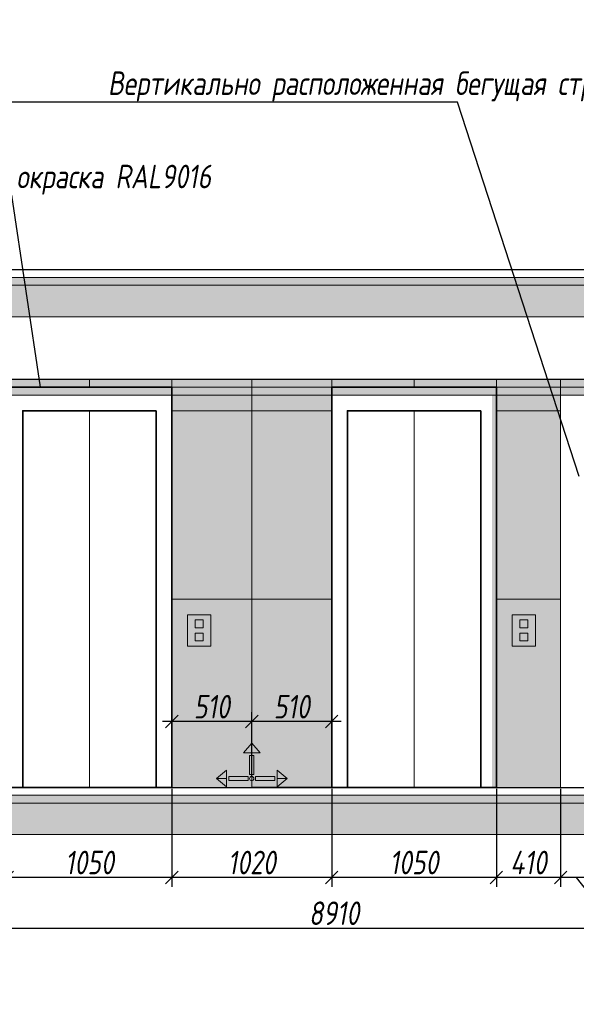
# Model space of a CAD drawing. Header units: millimetres. Extents: x -521669 to 178656, y -69521 to 433382.
# Tile 99 of 256: x -379235 to -375685, y 422559 to 428835. Entities that reach past the tile are written whole.
import ezdxf
from ezdxf import colors
from ezdxf.entities.mleader import LeaderData, LeaderLine
from ezdxf.math import Vec2, Vec3

# ---------------------------------------------------------------- set-up
doc = ezdxf.new("R2010")
doc.units = ezdxf.units.MM
doc.linetypes.add('DASHDOT', pattern=[25.4, 12.7, -6.35, 0, -6.35])
doc.layers.get('Defpoints').update_dxf_attribs({"color": 31})
for name, color, linetype, lineweight in [('A-DETL-GENF', 7, 'Continuous', 5), ('dim_razv', 93, 'DASHDOT', 9), ('Отделка стен', 253, 'Continuous', 0)]:
    doc.layers.add(name, color=color, linetype=linetype, lineweight=lineweight)
doc.layers.add('pol', color=7, linetype='Continuous', lineweight=15, true_color=0x738991)
doc.styles.add('fl_iso paper', font='isocpeur.ttf', dxfattribs={"width": 0.8, "oblique": 10})
doc.styles.add('In tre', font='isocpeur.ttf', dxfattribs={"width": 0.8, "oblique": 10})
doc.dimstyles.new('In tre 1_50', dxfattribs={"dimtxt": 150, "dimasz": 80, "dimexe": 60, "dimexo": 10, "dimgap": 20, "dimtad": 1, "dimdec": 0, "dimrnd": 5, "dimzin": 0, "dimdsep": 46, "dimtxsty": 'fl_iso paper', "dimblk": 'OBLIQUE', "dimcen": 0, "dimdle": 60, "dimadec": 0, "dimazin": 0, "dimtfac": 1, "dimtdec": 0, "dimtofl": 0, "dimtmove": 1, "dimatfit": 1, "dimfxl": 40, "dimtolj": 1, "dimtzin": 0, "dimarcsym": 1})

# ---------------------------------------------------------------- blocks, each defined once
blk = doc.blocks.new('*U12267')
at = {"layer": 'A-DETL-GENF'}
h = blk.add_hatch(dxfattribs=at)
h.set_pattern_fill('ANSI35', color=256, scale=10, style=0)
h.set_pattern_definition([(45, (23110.45, 2e-10), (-44.90128, 44.90128), []), (45, (23155.35, 2e-10), (-44.90128, 44.90128), [79.375, -15.875, 0, -15.875])])
h.paths.add_polyline_path([(0, -100), (23530.9, -100), (23530.9, -50), (0, -50)])
h = blk.add_hatch(dxfattribs=at)
h.set_pattern_fill('ANSI35', color=256, scale=20, style=0)
h.set_pattern_definition([(45, (23110.45, 2e-10), (-89.80256, 89.80256), []), (45, (23200.25, 2e-10), (-89.80256, 89.80256), [158.75, -31.75, 0, -31.75])])
h.paths.add_polyline_path([(0, -300), (23530.9, -300), (23530.9, -100), (0, -100)])
at = {"lineweight": 13}
blk.add_lwpolyline([(0, -50), (23530.9, -50), (23530.9, 0), (0, 0)], close=True, dxfattribs=at)
at = {"lineweight": 30}
blk.add_lwpolyline([(0, 0), (23530.9, 0)], dxfattribs=at)
at = {"layer": 'A-DETL-GENF'}
for points in [[(0, -100), (23530.9, -100), (23530.9, -50), (0, -50)], [(0, -300), (23530.9, -300), (23530.9, -100), (0, -100)]]:
    blk.add_lwpolyline(points, close=True, dxfattribs=at)
blk = doc.blocks.new('_Oblique')
at = {"color": 0, "linetype": 'ByBlock', "lineweight": -2}
blk.add_line((-0.5, -0.5), (0.5, 0.5), dxfattribs=at)
blk = doc.blocks.new('*D12370')
at = {"layer": 'Defpoints', "color": 0, "linetype": 'ByBlock', "transparency": 16777216}
for p in [(-375784.8, 423941.6), (-375584.8, 423941.6), (-375784.8, 423367.4)]:
    blk.add_point(p, dxfattribs=at)
at = {"layer": 'dim_razv', "color": 0, "linetype": 'ByBlock', "lineweight": -2, "transparency": 16777216}
for p, q in [((-375784.8, 423931.6), (-375784.8, 423307.4)), ((-375584.8, 423931.6), (-375584.8, 423307.4)), ((-375784.8, 423367.4), (-375864.8, 423367.4)), ((-375584.8, 423367.4), (-375784.8, 423367.4)), ((-375684.8, 423367.4), (-375514.1, 423147.4)), ((-375584.8, 423367.4), (-375504.8, 423367.4)), ((-375514.1, 423147.4), (-375219.6, 423147.4))]:
    blk.add_line(p, q, dxfattribs=at)
at = {"layer": 'dim_razv', "color": 0, "linetype": 'ByBlock', "lineweight": -2, "transparency": 16777216, "xscale": 80, "yscale": 80, "zscale": 80}
blk.add_blockref('_Oblique', (-375784.8, 423367.4), dxfattribs=at)
at = {"layer": 'dim_razv', "color": 0, "linetype": 'ByBlock', "lineweight": -2, "transparency": 16777216, "xscale": 80, "yscale": 80, "zscale": 80, "rotation": 180}
blk.add_blockref('_Oblique', (-375584.8, 423367.4), dxfattribs=at)
at = {"layer": 'dim_razv', "color": 0, "linetype": 'ByBlock', "transparency": 16777216, "insert": (-375366.8, 423242.4), "char_height": 150, "attachment_point": 5, "style": 'fl_iso paper'}
blk.add_mtext('\\A1;200', dxfattribs=at)
blk = doc.blocks.new('*D12371')
at = {"layer": 'Defpoints', "color": 0, "linetype": 'ByBlock', "transparency": 16777216}
for p in [(-376194.8, 423941.6), (-375784.8, 423941.6), (-376194.8, 423367.4)]:
    blk.add_point(p, dxfattribs=at)
at = {"layer": 'dim_razv', "color": 0, "linetype": 'ByBlock', "lineweight": -2, "transparency": 16777216}
for p, q in [((-376194.8, 423931.6), (-376194.8, 423307.4)), ((-375784.8, 423931.6), (-375784.8, 423307.4)), ((-375724.8, 423367.4), (-376254.8, 423367.4))]:
    blk.add_line(p, q, dxfattribs=at)
at = {"layer": 'dim_razv', "color": 0, "linetype": 'ByBlock', "lineweight": -2, "transparency": 16777216, "xscale": 80, "yscale": 80, "zscale": 80, "rotation": 180}
blk.add_blockref('_Oblique', (-376194.8, 423367.4), dxfattribs=at)
at = {"layer": 'dim_razv', "color": 0, "linetype": 'ByBlock', "lineweight": -2, "transparency": 16777216, "xscale": 80, "yscale": 80, "zscale": 80}
blk.add_blockref('_Oblique', (-375784.8, 423367.4), dxfattribs=at)
at = {"layer": 'dim_razv', "color": 0, "linetype": 'ByBlock', "transparency": 16777216, "insert": (-375989.8, 423462.4), "char_height": 150, "attachment_point": 5, "style": 'fl_iso paper'}
blk.add_mtext('\\A1;410', dxfattribs=at)
blk = doc.blocks.new('*D12372')
at = {"layer": 'Defpoints', "color": 0, "linetype": 'ByBlock', "transparency": 16777216}
for p in [(-377244.8, 423941.6), (-376194.8, 423941.6), (-377244.8, 423367.4)]:
    blk.add_point(p, dxfattribs=at)
at = {"layer": 'dim_razv', "color": 0, "linetype": 'ByBlock', "lineweight": -2, "transparency": 16777216}
for p, q in [((-377244.8, 423931.6), (-377244.8, 423307.4)), ((-376194.8, 423931.6), (-376194.8, 423307.4)), ((-376134.8, 423367.4), (-377304.8, 423367.4))]:
    blk.add_line(p, q, dxfattribs=at)
at = {"layer": 'dim_razv', "color": 0, "linetype": 'ByBlock', "lineweight": -2, "transparency": 16777216, "xscale": 80, "yscale": 80, "zscale": 80, "rotation": 180}
blk.add_blockref('_Oblique', (-377244.8, 423367.4), dxfattribs=at)
at = {"layer": 'dim_razv', "color": 0, "linetype": 'ByBlock', "lineweight": -2, "transparency": 16777216, "xscale": 80, "yscale": 80, "zscale": 80}
blk.add_blockref('_Oblique', (-376194.8, 423367.4), dxfattribs=at)
at = {"layer": 'dim_razv', "color": 0, "linetype": 'ByBlock', "transparency": 16777216, "insert": (-376719.8, 423462.4), "char_height": 150, "attachment_point": 5, "style": 'fl_iso paper'}
blk.add_mtext('\\A1;1050', dxfattribs=at)
blk = doc.blocks.new('*D12373')
at = {"layer": 'Defpoints', "color": 0, "linetype": 'ByBlock', "transparency": 16777216}
for p in [(-378264.8, 423941.6), (-377244.8, 423941.6), (-378264.8, 423367.4)]:
    blk.add_point(p, dxfattribs=at)
at = {"layer": 'dim_razv', "color": 0, "linetype": 'ByBlock', "lineweight": -2, "transparency": 16777216}
for p, q in [((-378264.8, 423931.6), (-378264.8, 423307.4)), ((-377244.8, 423931.6), (-377244.8, 423307.4)), ((-377184.8, 423367.4), (-378324.8, 423367.4))]:
    blk.add_line(p, q, dxfattribs=at)
at = {"layer": 'dim_razv', "color": 0, "linetype": 'ByBlock', "lineweight": -2, "transparency": 16777216, "xscale": 80, "yscale": 80, "zscale": 80, "rotation": 180}
blk.add_blockref('_Oblique', (-378264.8, 423367.4), dxfattribs=at)
at = {"layer": 'dim_razv', "color": 0, "linetype": 'ByBlock', "lineweight": -2, "transparency": 16777216, "xscale": 80, "yscale": 80, "zscale": 80}
blk.add_blockref('_Oblique', (-377244.8, 423367.4), dxfattribs=at)
at = {"layer": 'dim_razv', "color": 0, "linetype": 'ByBlock', "transparency": 16777216, "insert": (-377754.8, 423462.4), "char_height": 150, "attachment_point": 5, "style": 'fl_iso paper'}
blk.add_mtext('\\A1;1020', dxfattribs=at)
blk = doc.blocks.new('*D12374')
at = {"layer": 'Defpoints', "color": 0, "linetype": 'ByBlock', "transparency": 16777216}
for p in [(-379314.8, 423941.6), (-378264.8, 423941.6), (-379314.8, 423367.4)]:
    blk.add_point(p, dxfattribs=at)
at = {"layer": 'dim_razv', "color": 0, "linetype": 'ByBlock', "lineweight": -2, "transparency": 16777216}
for p, q in [((-379314.8, 423931.6), (-379314.8, 423307.4)), ((-378264.8, 423931.6), (-378264.8, 423307.4)), ((-378204.8, 423367.4), (-379374.8, 423367.4))]:
    blk.add_line(p, q, dxfattribs=at)
at = {"layer": 'dim_razv', "color": 0, "linetype": 'ByBlock', "lineweight": -2, "transparency": 16777216, "xscale": 80, "yscale": 80, "zscale": 80, "rotation": 180}
blk.add_blockref('_Oblique', (-379314.8, 423367.4), dxfattribs=at)
at = {"layer": 'dim_razv', "color": 0, "linetype": 'ByBlock', "lineweight": -2, "transparency": 16777216, "xscale": 80, "yscale": 80, "zscale": 80}
blk.add_blockref('_Oblique', (-378264.8, 423367.4), dxfattribs=at)
at = {"layer": 'dim_razv', "color": 0, "linetype": 'ByBlock', "transparency": 16777216, "insert": (-378789.8, 423462.4), "char_height": 150, "attachment_point": 5, "style": 'fl_iso paper'}
blk.add_mtext('\\A1;1050', dxfattribs=at)
blk = doc.blocks.new('1')
at = {"layer": 'pol', "linetype": 'ByBlock'}
h = blk.add_hatch(color=1, dxfattribs=at)
h.paths.add_polyline_path([(35776.4, 73135.4), (35803.1, 73135.4), (35803.1, 73259), (35776.4, 73259)])
h.paths.add_polyline_path([(35789.8, 73274.6), (35843.2, 73274.6), (35789.8, 73338.2)])
h.paths.add_polyline_path([(35789.8, 73274.6), (35736.3, 73274.6), (35789.8, 73338.2)])
edge = h.paths.add_edge_path()
edge.add_arc((35789.8, 73110.5), 13.4, 0, 360)
h = blk.add_hatch(color=1, dxfattribs=at)
h.paths.add_polyline_path([(35813.3, 73097.1), (35813.3, 73123.9), (35936.9, 73123.9), (35936.9, 73097.1)])
h.paths.add_polyline_path([(35952.5, 73110.5), (35952.5, 73164), (36016.1, 73110.5)])
h.paths.add_polyline_path([(35952.5, 73110.5), (35952.5, 73057), (36016.1, 73110.5)])
at = {"layer": 'pol', "color": 1, "linetype": 'ByBlock'}
for points in [[(35789.8, 73274.6), (35736.3, 73274.6), (35789.8, 73338.2), (35789.8, 73274.6)], [(35789.8, 73274.6), (35843.2, 73274.6), (35789.8, 73338.2), (35789.8, 73274.6)], [(35952.5, 73110.5), (35952.5, 73164), (36016.1, 73110.5), (35952.5, 73110.5)], [(35952.5, 73110.5), (35952.5, 73057), (36016.1, 73110.5), (35952.5, 73110.5)]]:
    blk.add_lwpolyline(points, dxfattribs=at)
for points in [[(35776.4, 73135.4), (35803.1, 73135.4), (35803.1, 73259), (35776.4, 73259)], [(35813.3, 73097.1), (35813.3, 73123.9), (35936.9, 73123.9), (35936.9, 73097.1)]]:
    blk.add_lwpolyline(points, close=True, dxfattribs=at)
blk.add_circle((35789.8, 73110.5), 13.4, dxfattribs=at)
blk = doc.blocks.new('*D12375')
at = {"color": 0, "lineweight": -2, "transparency": 16777216}
for p, q in [((-377754.8, 424007.7), (-377754.8, 424420.7)), ((-377244.8, 423951.7), (-377244.8, 424420.7)), ((-377184.8, 424360.7), (-377814.8, 424360.7))]:
    blk.add_line(p, q, dxfattribs=at)
at = {"layer": 'Defpoints', "color": 0, "transparency": 16777216}
for p in [(-377754.8, 424360.7), (-377754.8, 423997.7), (-377244.8, 423941.7)]:
    blk.add_point(p, dxfattribs=at)
at = {"color": 0, "lineweight": -2, "transparency": 16777216, "xscale": 80, "yscale": 80, "zscale": 80, "rotation": 180}
blk.add_blockref('_Oblique', (-377754.8, 424360.7), dxfattribs=at)
at = {"color": 0, "lineweight": -2, "transparency": 16777216, "xscale": 80, "yscale": 80, "zscale": 80}
blk.add_blockref('_Oblique', (-377244.8, 424360.7), dxfattribs=at)
at = {"color": 0, "transparency": 16777216, "insert": (-377499.8, 424455.7), "char_height": 150, "attachment_point": 5, "style": 'fl_iso paper'}
blk.add_mtext('\\A1;510', dxfattribs=at)
blk = doc.blocks.new('*D12376')
at = {"color": 0, "lineweight": -2, "transparency": 16777216}
for p, q in [((-378264.8, 423951.7), (-378264.8, 424420.7)), ((-377754.8, 424007.7), (-377754.8, 424420.7)), ((-377694.8, 424360.7), (-378324.8, 424360.7))]:
    blk.add_line(p, q, dxfattribs=at)
at = {"layer": 'Defpoints', "color": 0, "transparency": 16777216}
for p in [(-378264.8, 424360.7), (-377754.8, 423997.7), (-378264.8, 423941.7)]:
    blk.add_point(p, dxfattribs=at)
at = {"color": 0, "lineweight": -2, "transparency": 16777216, "xscale": 80, "yscale": 80, "zscale": 80, "rotation": 180}
blk.add_blockref('_Oblique', (-378264.8, 424360.7), dxfattribs=at)
at = {"color": 0, "lineweight": -2, "transparency": 16777216, "xscale": 80, "yscale": 80, "zscale": 80}
blk.add_blockref('_Oblique', (-377754.8, 424360.7), dxfattribs=at)
at = {"color": 0, "transparency": 16777216, "insert": (-378009.8, 424455.7), "char_height": 150, "attachment_point": 5, "style": 'fl_iso paper'}
blk.add_mtext('\\A1;510', dxfattribs=at)
blk = doc.blocks.new('*D12393')
at = {"layer": 'Defpoints', "color": 0, "linetype": 'ByBlock', "transparency": 16777216}
for p in [(-381684.8, 424624.8), (-372774.8, 424040.5), (-372774.8, 423044.1)]:
    blk.add_point(p, dxfattribs=at)
at = {"layer": 'dim_razv', "color": 0, "linetype": 'ByBlock', "lineweight": -2, "transparency": 16777216}
for p, q in [((-381684.8, 424614.8), (-381684.8, 422984.1)), ((-372774.8, 424030.5), (-372774.8, 422984.1)), ((-381744.8, 423044.1), (-372714.8, 423044.1))]:
    blk.add_line(p, q, dxfattribs=at)
at = {"layer": 'dim_razv', "color": 0, "linetype": 'ByBlock', "lineweight": -2, "transparency": 16777216, "xscale": 80, "yscale": 80, "zscale": 80, "rotation": 180}
blk.add_blockref('_Oblique', (-381684.8, 423044.1), dxfattribs=at)
at = {"layer": 'dim_razv', "color": 0, "linetype": 'ByBlock', "lineweight": -2, "transparency": 16777216, "xscale": 80, "yscale": 80, "zscale": 80}
blk.add_blockref('_Oblique', (-372774.8, 423044.1), dxfattribs=at)
at = {"layer": 'dim_razv', "color": 0, "linetype": 'ByBlock', "transparency": 16777216, "insert": (-377229.8, 423139.1), "char_height": 150, "attachment_point": 5, "style": 'fl_iso paper'}
blk.add_mtext('\\A1;8910', dxfattribs=at)
blk = doc.blocks.new('*U11984')
at = {"layer": 'dim_razv', "true_color": 0xffffff, "transparency": 33554559}
h = blk.add_hatch(color=7, dxfattribs=at)
h.dxf.hatch_style = 1
h.paths.add_polyline_path([(0, 0), (8710, 0), (8710, 50), (0, 50)])
at = {"lineweight": 20, "transparency": 33554559}
blk.add_lwpolyline([(0, 0), (8710, 0), (8710, 50), (0, 50)], close=True, dxfattribs=at)

msp = doc.modelspace()

# ---------------------------------------------------------------- hatches: boundary and pattern name
at = {"layer": 'dim_razv', "true_color": 0xeceae4, "transparency": 33554687}
h = msp.add_hatch(dxfattribs=at)
h.set_pattern_fill('AR-SAND', color=254, scale=3, angle=315)
h.set_pattern_definition([(352.5, (121132.77, 453235.05), (100.426047, 107.214405), [0, -115.824, 0, -129.54, 0, -123.825]), (322.5, (121132.77, 453235.05), (247.419855, 56.70328), [0, -62.484, 0, -104.394, 0, -40.005]), (282.5, (121066.5, 453301.32), (168.099694, -167.489948), [0, -38.1, 0, -137.16, 0, -179.07]), (272.5, (121066.5, 453301.32), (209.265234, -114.68433), [0, -19.05, 0, -89.916, 0, -102.87])])
h.paths.add_polyline_path([(-358944.791504, 426541.587614), (-381684.791504, 426541.587614), (-381684.791504, 423941.587614), (-358944.791504, 423941.587614)])
h.paths.add_polyline_path([(-378264.791504, 426491.587614), (-379314.791504, 426491.587614), (-379314.791504, 423941.587614), (-378264.791504, 423941.587614)], flags=16)
h.paths.add_polyline_path([(-376222.389053, 426491.587614), (-377244.791504, 426491.587614), (-377244.791504, 423941.587614), (-376222.389053, 423941.587614)], flags=16)
h.paths.add_polyline_path([(-374124.791504, 426491.587614), (-375174.791504, 426491.587614), (-375174.791504, 423941.587614), (-374124.791504, 423941.587614)], flags=16)
h.paths.add_polyline_path([(-375584.791504, 426441.587614), (-375584.791504, 423941.587614), (-375784.791504, 423941.587614), (-375784.791504, 426441.587614)], flags=16)
h.paths.add_polyline_path([(-367834.791504, 426491.587614), (-366432.791504, 426491.587614), (-366432.791504, 423941.587614), (-367834.791504, 423941.587614)], flags=16)
h.paths.add_polyline_path([(-366432.791504, 426429.087614), (-364934.20954, 426441.587614), (-364934.20954, 423941.587614), (-366432.791504, 423954.087614)])
h.paths.add_polyline_path([(-364934.20954, 426465.009341), (-363534.791504, 426491.587614), (-363534.791504, 423941.587614), (-364934.20954, 423918.165888)])
h.paths.add_polyline_path([(-372524.791504, 423941.587614), (-372524.791504, 426121.587614), (-370564.791504, 426121.587614), (-370564.791504, 423941.587614)], flags=17)
h.paths.add_polyline_path([(-361154.791504, 423941.587614), (-361154.791504, 426121.587614), (-359194.791504, 426121.587614), (-359194.791504, 423941.587614)], flags=17)

# ---------------------------------------------------------------- linework, layer by layer
msp.add_lwpolyline([(-358944.791504, 426541.587614), (-381684.791504, 426541.587614), (-381684.791504, 423941.587614), (-358944.791504, 423941.587614)], close=True)
at = {"lineweight": 35}
for points in [[(-378264.791504, 426491.587614), (-379314.791504, 426491.587614), (-379314.791504, 423941.587614), (-378264.791504, 423941.587614)], [(-376194.791504, 426491.587614), (-377244.791504, 426491.587614), (-377244.791504, 423941.587614), (-376194.791504, 423941.587614)], [(-378364.791504, 426341.587614), (-379214.791504, 426341.587614), (-379214.791504, 423941.587614), (-378364.791504, 423941.587614)], [(-376294.791504, 426341.587614), (-377144.791504, 426341.587614), (-377144.791504, 423941.587614), (-376294.791504, 423941.587614)]]:
    msp.add_lwpolyline(points, close=True, dxfattribs=at)
at = {"lineweight": 13}
for points in [[(-378789.791504, 426341.587614), (-378789.791504, 423941.587614)], [(-376719.791504, 426341.587614), (-376719.791504, 423941.587614)]]:
    msp.add_lwpolyline(points, dxfattribs=at)
for points in [[(-378164.791504, 425041.587614), (-378014.791504, 425041.587614), (-378014.791504, 424841.587614), (-378164.791504, 424841.587614)], [(-376094.791504, 425041.587614), (-375944.791504, 425041.587614), (-375944.791504, 424841.587614), (-376094.791504, 424841.587614)], [(-378114.791504, 425008.716552), (-378064.791504, 425008.716552), (-378064.791504, 424958.716552), (-378114.791504, 424958.716552)], [(-376044.791504, 425008.716552), (-375994.791504, 425008.716552), (-375994.791504, 424958.716552), (-376044.791504, 424958.716552)], [(-378114.791504, 424874.458677), (-378064.791504, 424874.458677), (-378064.791504, 424924.458677), (-378114.791504, 424924.458677)], [(-376044.791504, 424874.458677), (-375994.791504, 424874.458677), (-375994.791504, 424924.458677), (-376044.791504, 424924.458677)]]:
    msp.add_lwpolyline(points, close=True, dxfattribs=at)
at = {"layer": 'dim_razv', "color": 0, "linetype": 'ByBlock'}
msp.add_lwpolyline([(-375584.791504, 426441.587614), (-375584.791504, 423941.587614), (-375784.791504, 423941.587614), (-375784.791504, 426441.587614)], close=True, dxfattribs=at)
at = {"layer": 'Отделка стен', "transparency": 33554687}
for points in [[(-379314.791504, 426541.587614), (-379314.791504, 426491.587614), (-378789.791504, 426491.587614), (-378789.791504, 426541.587614)], [(-378789.791504, 426541.587614), (-378789.791504, 426491.587614), (-378264.791504, 426491.587614), (-378264.791504, 426541.587614)], [(-378264.791504, 426541.665654), (-378264.791504, 426341.587614), (-377754.791504, 426341.587614), (-377754.791504, 426541.665654)], [(-377754.791504, 426541.665654), (-377754.791504, 426341.587614), (-377244.791504, 426341.587614), (-377244.791504, 426541.665654)], [(-377244.791504, 426541.587614), (-377244.791504, 426491.587614), (-376719.791504, 426491.587614), (-376719.791504, 426541.587614)], [(-376719.791504, 426541.587614), (-376719.791504, 426491.587614), (-376194.791504, 426491.587614), (-376194.791504, 426541.587614)], [(-376194.791504, 426541.665654), (-376194.791504, 426341.587614), (-375784.791504, 426341.548595), (-375784.791504, 426541.626634)], [(-377244.791504, 426491.644591), (-377244.791504, 426341.644591), (-377754.791504, 426341.644591), (-377754.791504, 426491.644591)], [(-377754.791504, 426491.644591), (-377754.791504, 426341.644591), (-377244.791504, 426341.644591), (-377244.791504, 426491.644591)], [(-377754.791504, 426491.644591), (-377754.791504, 426341.644591), (-377244.791504, 426341.644591), (-377244.791504, 426491.644591)], [(-377754.791504, 426491.644591), (-377754.791504, 426341.644591), (-377244.791504, 426341.644591), (-377244.791504, 426491.644591)], [(-378264.791504, 426341.587614), (-378264.791504, 425141.587614), (-377754.791504, 425141.587614), (-377754.791504, 426341.587614)], [(-377244.791504, 426341.644591), (-377244.791504, 425141.644591), (-377754.791504, 425141.644591), (-377754.791504, 426341.644591)], [(-377754.791504, 426341.644591), (-377754.791504, 425141.644591), (-377244.791504, 425141.644591), (-377244.791504, 426341.644591)], [(-377754.791504, 426341.644591), (-377754.791504, 425141.644591), (-377244.791504, 425141.644591), (-377244.791504, 426341.644591)], [(-377754.791504, 426341.644591), (-377754.791504, 425141.644591), (-377244.791504, 425141.644591), (-377244.791504, 426341.644591)], [(-377754.791504, 426341.587614), (-377754.791504, 425141.587614), (-377244.791504, 425141.587614), (-377244.791504, 426341.587614)], [(-376194.791504, 426341.587614), (-376194.791504, 425141.587614), (-375784.791504, 425141.587614), (-375784.791504, 426341.587614)], [(-378264.791504, 425141.587614), (-378264.791504, 423941.587614), (-377754.791504, 423941.587614), (-377754.791504, 425141.587614)], [(-377244.791504, 425141.644591), (-377244.791504, 423941.644591), (-377754.791504, 423941.644591), (-377754.791504, 425141.644591)], [(-377754.791504, 425141.644591), (-377754.791504, 423941.644591), (-377244.791504, 423941.644591), (-377244.791504, 425141.644591)], [(-377754.791504, 425141.644591), (-377754.791504, 423941.644591), (-377244.791504, 423941.644591), (-377244.791504, 425141.644591)], [(-377754.791504, 425141.644591), (-377754.791504, 423941.644591), (-377244.791504, 423941.644591), (-377244.791504, 425141.644591)], [(-377754.791504, 425141.587614), (-377754.791504, 423941.587614), (-377244.791504, 423941.587614), (-377244.791504, 425141.587614)], [(-376194.791504, 425141.587614), (-376194.791504, 423941.587614), (-375784.791504, 423941.587614), (-375784.791504, 425141.587614)]]:
    msp.add_lwpolyline(points, close=True, dxfattribs=at)

# ---------------------------------------------------------------- block references
for name, p in [('*U12267', (-382105.239244, 427241.587614)), ('*U11984', (-381584.791504, 426441.587614)), ('*U12267', (-382105.239244, 423941.587614))]:
    msp.add_blockref(name, p)
at = {"linetype": 'ByBlock', "yscale": 0.9938708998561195, "zscale": 0.9938708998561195}
for p, xscale in [((-342184.39608, 351335.333634), -0.9938708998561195), ((-413325.186927, 351335.333634), 0.9938708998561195)]:
    msp.add_blockref('1', p, dxfattribs=dict(at, xscale=xscale))

# ---------------------------------------------------------------- dimensions: what is measured, and where the dimension line sits
for base, p1, p2, picture, middle in [((-378264.791504, 424360.662983), (-377754.791504, 423997.743314), (-378264.791504, 423941.665654), '*D12376', (-378009.791504, 424455.662983)), ((-377754.791504, 424360.662983), (-377244.791504, 423941.665654), (-377754.791504, 423997.743314), '*D12375', (-377499.791504, 424455.662983))]:
    dim = msp.add_linear_dim(base=base, p1=p1, p2=p2, angle=180, dimstyle='In tre 1_50')
    dim.commit()
    dim.dimension.update_dxf_attribs({"geometry": picture, "text_midpoint": middle})
at = {"layer": 'dim_razv', "color": 18, "linetype": 'ByBlock', "true_color": 0x000000}
dim = msp.add_linear_dim(base=(-372774.791504, 423044.08996), p1=(-381684.791504, 424624.757198), p2=(-372774.791504, 424040.470065), dimstyle='In tre 1_50', dxfattribs=at)
dim.commit()
dim.dimension.update_dxf_attribs({"geometry": '*D12393', "text_midpoint": (-377229.791504, 423139.08996)})
for base, p1, p2, picture, middle in [((-379314.791504, 423367.38067), (-378264.791504, 423941.587614), (-379314.791504, 423941.587614), '*D12374', (-378789.791504, 423462.38067)), ((-378264.791504, 423367.38067), (-377244.791504, 423941.587614), (-378264.791504, 423941.587614), '*D12373', (-377754.791504, 423462.38067)), ((-377244.791504, 423367.38067), (-376194.791504, 423941.587614), (-377244.791504, 423941.587614), '*D12372', (-376719.791504, 423462.38067)), ((-376194.791504, 423367.38067), (-375784.791504, 423941.587614), (-376194.791504, 423941.587614), '*D12371', (-375989.791504, 423462.38067))]:
    dim = msp.add_linear_dim(base=base, p1=p1, p2=p2, angle=180, dimstyle='In tre 1_50', dxfattribs=at)
    dim.commit()
    dim.dimension.update_dxf_attribs({"geometry": picture, "text_midpoint": middle})
dim = msp.add_linear_dim(base=(-375784.791504, 423367.38067), p1=(-375584.791504, 423941.587614), p2=(-375784.791504, 423941.587614), angle=180, dimstyle='In tre 1_50', dxfattribs=at)
dim.commit()
dim.dimension.update_dxf_attribs({"geometry": '*D12370', "text_midpoint": (-375494.05329, 423147.38067), "dimtype": 160})

# ---------------------------------------------------------------- leaders
at = {"layer": 'dim_razv', "color": 0, "linetype": 'ByBlock'}
ml = msp.add_multileader_mtext('Standard', dxfattribs=at)
ml.set_content('Цифры номера квартиры (аппартаментов), цвет металлический светлый, \\Pвысота номера - 130*мм', style='In tre')
ml.set_leader_properties()
ml.build(insert=Vec2(0, 0))
ml.multileader.update_dxf_attribs({"text_left_attachment_type": 6, "text_right_attachment_type": 6, "dogleg_length": 1, "arrow_head_size": 0, "scale": 50})
ctx = ml.context
ctx.base_point, ctx.scale, ctx.char_height, ctx.arrow_head_size, ctx.landing_gap_size, ctx.plane_origin = Vec3(-424638.153105, 428622.254827), 50, 150, 0, 4.5, Vec3(-414838.088498, 426515.226638)
ctx.left_attachment, ctx.right_attachment = 6, 6
notes = []
notes.append((ctx, [(0, (1, 1, 0), (-421216.777298, 428622.254827), (-1, 0), 50, [(1, [(-420921.476404, 426346.823616)], 0, [])])]))
ctx.mtext.insert, ctx.mtext.width, ctx.mtext.defined_height, ctx.mtext.flow_direction = Vec3(-424633.653105, 428817.254827), 3469.07871422, 696.609813, 5
ml = msp.add_multileader_mtext('Standard', dxfattribs=at)
ml.set_content('Отделка дверного полотна и стены над дверным проемом в один цвет,\\Pотделка над дверью - дверным добором', style='In tre')
ml.set_leader_properties()
ml.build(insert=Vec2(0, 0))
ml.multileader.update_dxf_attribs({"text_left_attachment_type": 6, "text_right_attachment_type": 6, "dogleg_length": 1, "arrow_head_size": 0, "scale": 50})
ctx = ml.context
ctx.base_point, ctx.scale, ctx.char_height, ctx.arrow_head_size, ctx.landing_gap_size, ctx.plane_origin = Vec3(-420127.610447, 428622.254827), 50, 150, 0, 4.5, Vec3(-414560.776862, 426281.101949)
ctx.left_attachment, ctx.right_attachment = 6, 6
notes.append((ctx, [(1, (1, 1, 0), (-420177.610447, 428622.254827), (1, 0), 50, [(1, [(-420673.179606, 426315.322896)], 0, [])])]))
ctx.mtext.insert, ctx.mtext.width, ctx.mtext.defined_height, ctx.mtext.flow_direction = Vec3(-420123.110447, 428817.254827), 3361.19073885, 696.609813, 5
ml = msp.add_multileader_mtext('Standard', dxfattribs=at)
ml.set_content('Потолок подвесной, реечный\\Pрейка 50х50 белого цвета, шаг рейки 120-125мм', style='In tre')
ml.set_leader_properties()
ml.build(insert=Vec2(0, 0))
ml.multileader.update_dxf_attribs({"text_left_attachment_type": 6, "text_right_attachment_type": 6, "dogleg_length": 1, "arrow_head_size": 0, "scale": 50})
ctx = ml.context
ctx.base_point, ctx.scale, ctx.char_height, ctx.arrow_head_size, ctx.landing_gap_size, ctx.plane_origin = Vec3(-453529.064205, 428302.864818), 50, 150, 0, 4.5, Vec3(-444981.959535, 426508.327275)
ctx.left_attachment, ctx.right_attachment = 6, 6
notes.append((ctx, [(0, (1, 1, 0), (-451277.174064, 428302.864818), (-1, 0), 50, [(1, [(-451094.362279, 426484.688251)], 0, [])])]))
ctx.mtext.insert, ctx.mtext.width, ctx.mtext.defined_height, ctx.mtext.flow_direction = Vec3(-453524.564205, 428497.864818), 2509.51455475, 696.609813, 5
ml = msp.add_multileader_mtext('Standard', dxfattribs=at)
ml.set_content('Потолок подвесной, реечный\\Pрейка 50х50 белого цвета, шаг рейки 120-125мм', style='In tre')
ml.set_leader_properties()
ml.build(insert=Vec2(0, 0))
ml.multileader.update_dxf_attribs({"text_left_attachment_type": 6, "text_right_attachment_type": 6, "dogleg_length": 1, "arrow_head_size": 0, "scale": 50})
ctx = ml.context
ctx.base_point, ctx.scale, ctx.char_height, ctx.arrow_head_size, ctx.landing_gap_size, ctx.plane_origin = Vec3(-431695.362012, 428309.764182), 50, 150, 0, 4.5, Vec3(-423148.257342, 426515.226638)
ctx.left_attachment, ctx.right_attachment = 6, 6
notes.append((ctx, [(0, (1, 1, 0), (-429443.471871, 428309.764182), (-1, 0), 50, [(1, [(-429260.660086, 426491.587614)], 0, [])])]))
ctx.mtext.insert, ctx.mtext.width, ctx.mtext.defined_height, ctx.mtext.flow_direction = Vec3(-431690.862012, 428504.764182), 2509.51455475, 696.609813, 5
ml = msp.add_multileader_mtext('Standard', dxfattribs=at)
ml.set_content('Вертикально расположенная бегущая строка (время/дата/t%%D/этаж)', style='In tre')
ml.set_leader_properties()
ml.build(insert=Vec2(0, 0))
ml.multileader.update_dxf_attribs({"text_left_attachment_type": 6, "text_right_attachment_type": 6, "dogleg_length": 1, "arrow_head_size": 0, "scale": 50})
ctx = ml.context
ctx.base_point, ctx.scale, ctx.char_height, ctx.arrow_head_size, ctx.landing_gap_size, ctx.plane_origin = Vec3(-378676.710881, 428309.764182), 50, 150, 0, 4.5, Vec3(-370148.047305, 426515.226638)
ctx.left_attachment, ctx.right_attachment = 6, 6
notes.append((ctx, [(0, (1, 1, 0), (-376443.261834, 428309.764182), (-1, 0), 50, [(1, [(-375666.83517, 425923.34627)], 0, [])])]))
ctx.mtext.insert, ctx.mtext.width, ctx.mtext.defined_height, ctx.mtext.flow_direction = Vec3(-378672.210881, 428504.764182), 2509.51455475, 696.609813, 5
ml = msp.add_multileader_mtext('Standard', dxfattribs=at)
ml.set_content('Решетка вентиляционная декоративная 850х400 в цвет стен', style='In tre')
ml.set_leader_properties()
ml.build(insert=Vec2(0, 0))
ml.multileader.update_dxf_attribs({"text_left_attachment_type": 6, "text_right_attachment_type": 6, "dogleg_length": 1, "arrow_head_size": 0, "scale": 50})
ctx = ml.context
ctx.base_point, ctx.scale, ctx.char_height, ctx.arrow_head_size, ctx.landing_gap_size, ctx.plane_origin = Vec3(-449235.446817, 428209.565055), 50, 150, 0, 4.5, Vec3(-439345.639398, 425884.144817)
ctx.left_attachment, ctx.right_attachment = 6, 6
notes.append((ctx, [(0, (1, 1, 0), (-446328.136295, 428209.565055), (-1, 0), 50, [(1, [(-445438.382842, 426641.604725)], 0, [])])]))
ctx.mtext.insert, ctx.mtext.width, ctx.mtext.defined_height, ctx.mtext.flow_direction = Vec3(-449230.946817, 428404.565055), 2996.73193257, 696.609813, 5
ml = msp.add_multileader_mtext('Standard', dxfattribs=at)
ml.set_content('Окраска запотолочного пространства в белый цвет RAL9016', style='In tre')
ml.set_leader_properties()
ml.build(insert=Vec2(0, 0))
ml.multileader.update_dxf_attribs({"text_left_attachment_type": 6, "text_right_attachment_type": 6, "dogleg_length": 1, "arrow_head_size": 0, "scale": 50})
ctx = ml.context
ctx.base_point, ctx.scale, ctx.char_height, ctx.arrow_head_size, ctx.landing_gap_size, ctx.plane_origin = Vec3(-443682.023735, 428221.294818), 50, 150, 0, 4.5, Vec3(-438847.472904, 424530.717208)
ctx.left_attachment, ctx.right_attachment = 6, 6
notes.append((ctx, [(0, (1, 1, 0), (-443732.023735, 428221.294818), (1, 0), 50, [(0, [(-444022.369249, 426753.812275)], 0, [])])]))
ctx.mtext.insert, ctx.mtext.width, ctx.mtext.flow_direction = Vec3(-443677.523735, 428401.294818), 3148.85192292, 5
ml = msp.add_multileader_mtext('Standard', dxfattribs=at)
ml.set_content('Окраска запотолочного пространства в белый цвет RAL9016', style='In tre')
ml.set_leader_properties()
ml.build(insert=Vec2(0, 0))
ml.multileader.update_dxf_attribs({"text_left_attachment_type": 6, "text_right_attachment_type": 6, "dogleg_length": 1, "arrow_head_size": 0, "scale": 50})
ctx = ml.context
ctx.base_point, ctx.scale, ctx.char_height, ctx.arrow_head_size, ctx.landing_gap_size, ctx.plane_origin = Vec3(-416004.654991, 428221.277707), 50, 150, 0, 4.5, Vec3(-411170.104159, 424530.700097)
ctx.left_attachment, ctx.right_attachment = 6, 6
notes.append((ctx, [(0, (1, 1, 0), (-416054.654991, 428221.277707), (1, 0), 50, [(0, [(-416345.000504, 426753.795165)], 0, [])])]))
ctx.mtext.insert, ctx.mtext.width, ctx.mtext.flow_direction = Vec3(-416000.154991, 428401.277707), 3148.85192292, 5
ml = msp.add_multileader_mtext('Standard', dxfattribs=at)
ml.set_content('Плитка керамогранитная, настенная, размер плитки 600х1200мм, расположить вертикально', style='In tre')
ml.set_leader_properties()
ml.build(insert=Vec2(0, 0))
ml.multileader.update_dxf_attribs({"text_left_attachment_type": 6, "text_right_attachment_type": 6, "dogleg_length": 1, "arrow_head_size": 0, "scale": 50})
ctx = ml.context
ctx.base_point, ctx.scale, ctx.char_height, ctx.arrow_head_size, ctx.landing_gap_size, ctx.plane_origin = Vec3(-440583.113139, 427896.052135), 50, 150, 0, 4.5, Vec3(-438669.019513, 427775.601305)
ctx.left_attachment, ctx.right_attachment = 6, 6
notes.append((ctx, [(1, (1, 1, 0), (-440633.113139, 427896.052135), (1, 0), 50, [(1, [(-441200.329122, 426202.226689)], 0, [])])]))
ctx.mtext.insert, ctx.mtext.width, ctx.mtext.defined_height, ctx.mtext.flow_direction = Vec3(-440578.613139, 428091.052135), 3060.29746503, 696.609813, 5
ml = msp.add_multileader_mtext('Standard', dxfattribs=at)
ml.set_content('Плитка керамогранитная, настенная, размер плитки 600х1200мм, расположить вертикально', style='In tre')
ml.set_leader_properties()
ml.build(insert=Vec2(0, 0))
ml.multileader.update_dxf_attribs({"text_left_attachment_type": 6, "text_right_attachment_type": 6, "dogleg_length": 1, "arrow_head_size": 0, "scale": 50})
ctx = ml.context
ctx.base_point, ctx.scale, ctx.char_height, ctx.arrow_head_size, ctx.landing_gap_size, ctx.plane_origin = Vec3(-427510.228368, 427896.035024), 50, 150, 0, 4.5, Vec3(-425596.134742, 427775.584194)
ctx.left_attachment, ctx.right_attachment = 6, 6
notes.append((ctx, [(1, (1, 1, 0), (-427560.228368, 427896.035024), (1, 0), 50, [(1, [(-428127.444351, 426202.209578)], 0, [])])]))
ctx.mtext.insert, ctx.mtext.width, ctx.mtext.defined_height, ctx.mtext.flow_direction = Vec3(-427505.728368, 428091.035024), 3060.29746503, 696.609813, 5
ml = msp.add_multileader_mtext('Standard', dxfattribs=at)
ml.set_content('Потолок подвесной ГКЛ, окраска RAL9016', style='In tre')
ml.set_leader_properties()
ml.build(insert=Vec2(0, 0))
ml.multileader.update_dxf_attribs({"text_left_attachment_type": 6, "text_right_attachment_type": 6, "dogleg_length": 1, "arrow_head_size": 0, "scale": 50})
ctx = ml.context
ctx.base_point, ctx.scale, ctx.char_height, ctx.arrow_head_size, ctx.landing_gap_size, ctx.plane_origin = Vec3(-381179.012761, 427715.169074), 50, 150, 0, 4.5, Vec3(-372989.704279, 426515.226638)
ctx.left_attachment, ctx.right_attachment = 6, 6
notes.append((ctx, [(0, (1, 1, 0), (-379284.918809, 427715.169074), (-1, 0), 50, [(1, [(-379102.107023, 426491.587614)], 0, [])])]))
ctx.mtext.insert, ctx.mtext.width, ctx.mtext.defined_height, ctx.mtext.flow_direction = Vec3(-381174.512761, 427910.169074), 2509.51455475, 696.609813, 5
ml = msp.add_multileader_mtext('Standard', dxfattribs=at)
ml.set_content('Шкаф пожарный встроенный', style='In tre')
ml.set_leader_properties()
ml.build(insert=Vec2(0, 0))
ml.multileader.update_dxf_attribs({"text_left_attachment_type": 6, "text_right_attachment_type": 6, "dogleg_length": 1, "arrow_head_size": 0, "scale": 50})
ctx = ml.context
ctx.base_point, ctx.scale, ctx.char_height, ctx.arrow_head_size, ctx.landing_gap_size, ctx.plane_origin = Vec3(-424297.707093, 422605.449621), 50, 150, 0, 4.5, Vec3(-411590.910075, 420938.477832)
ctx.left_attachment, ctx.right_attachment = 6, 6
notes.append((ctx, [(1, (1, 1, 0), (-424347.707093, 422605.449621), (1, 0), 50, [(1, [(-425379.46227, 424274.2936)], 0, [])])]))
ctx.mtext.insert, ctx.mtext.width, ctx.mtext.defined_height, ctx.mtext.flow_direction = Vec3(-424293.207093, 422800.449621), 2509.51455475, 696.609813, 5
ml = msp.add_multileader_mtext('Standard', dxfattribs=at)
ml.set_content('Розетка для уборочного \\Pинвентаря, в цвет стен', style='In tre')
ml.set_leader_properties()
ml.build(insert=Vec2(0, 0))
ml.multileader.update_dxf_attribs({"text_left_attachment_type": 6, "text_right_attachment_type": 6, "dogleg_length": 1, "arrow_head_size": 0, "scale": 50})
ctx = ml.context
ctx.base_point, ctx.scale, ctx.char_height, ctx.arrow_head_size, ctx.landing_gap_size, ctx.plane_origin = Vec3(-426982.206949, 422810.45663), 50, 150, 0, 4.5, Vec3(-429105.82791, 422596.473554)
ctx.left_attachment, ctx.right_attachment = 6, 6
notes.append((ctx, [(1, (1, 1, 0), (-427032.206949, 422810.45663), (1, 0), 50, [(1, [(-427419.256328, 424191.587614)], 0, [])])]))
ctx.mtext.insert, ctx.mtext.width, ctx.mtext.defined_height, ctx.mtext.flow_direction = Vec3(-426977.706949, 423005.45663), 3060.29746503, 696.609813, 5
ml = msp.add_multileader_mtext('Standard', dxfattribs=at)
ml.set_content('Плитка керамогранитная, настенная, размер плитки 600х1200мм, расположить вертикально', style='In tre')
ml.set_leader_properties()
ml.build(insert=Vec2(0, 0))
ml.multileader.update_dxf_attribs({"text_left_attachment_type": 6, "text_right_attachment_type": 6, "dogleg_length": 1, "arrow_head_size": 0, "scale": 50})
ctx = ml.context
ctx.base_point, ctx.scale, ctx.char_height, ctx.arrow_head_size, ctx.landing_gap_size, ctx.plane_origin = Vec3(-421095.229924, 422716.924384), 50, 150, 0, 4.5, Vec3(-415046.247738, 422596.473554)
ctx.left_attachment, ctx.right_attachment = 6, 6
notes.append((ctx, [(0, (1, 1, 0), (-418105.976734, 422716.924384), (-1, 0), 50, [(1, [(-417628.785563, 424118.152867)], 0, [])])]))
ctx.mtext.insert, ctx.mtext.width, ctx.mtext.defined_height, ctx.mtext.flow_direction = Vec3(-421090.729924, 422911.924384), 3060.29746503, 696.609813, 5
ml = msp.add_multileader_mtext('Standard', dxfattribs=at)
ml.set_content('Зеркало на стене, выполнить в один уровень с отделкой стен', style='In tre')
ml.set_leader_properties()
ml.build(insert=Vec2(0, 0))
ml.multileader.update_dxf_attribs({"text_left_attachment_type": 6, "text_right_attachment_type": 6, "dogleg_length": 1, "arrow_head_size": 0, "scale": 50})
ctx = ml.context
ctx.base_point, ctx.scale, ctx.char_height, ctx.arrow_head_size, ctx.landing_gap_size, ctx.plane_origin = Vec3(-448638.486319, 422754.271092), 50, 150, 0, 4.5, Vec3(-439596.226559, 420959.733549)
ctx.left_attachment, ctx.right_attachment = 6, 6
notes.append((ctx, [(0, (1, 1, 0), (-445715.94332, 422754.271092), (-1, 0), 50, [(1, [(-445057.897423, 424036.587614)], 0, [])])]))
ctx.mtext.insert, ctx.mtext.width, ctx.mtext.defined_height, ctx.mtext.flow_direction = Vec3(-448633.986319, 422949.271092), 3043.13806843, 696.609813, 5
for ctx, leaders in notes:
    for number, flags, end, landing, length, lines in leaders:
        leader = LeaderData()
        leader.index, (leader.has_last_leader_line, leader.has_dogleg_vector, leader.attachment_direction) = number, flags
        leader.last_leader_point, leader.dogleg_vector, leader.dogleg_length = Vec3(end), Vec3(landing), length
        for number, points, colour, breaks in lines:
            line = LeaderLine()
            line.index, line.vertices, line.color, line.breaks = number, Vec3.list(points), colors.encode_raw_color(colour), breaks
            leader.lines.append(line)
        ctx.leaders.append(leader)

doc.saveas('drawing.dxf')
